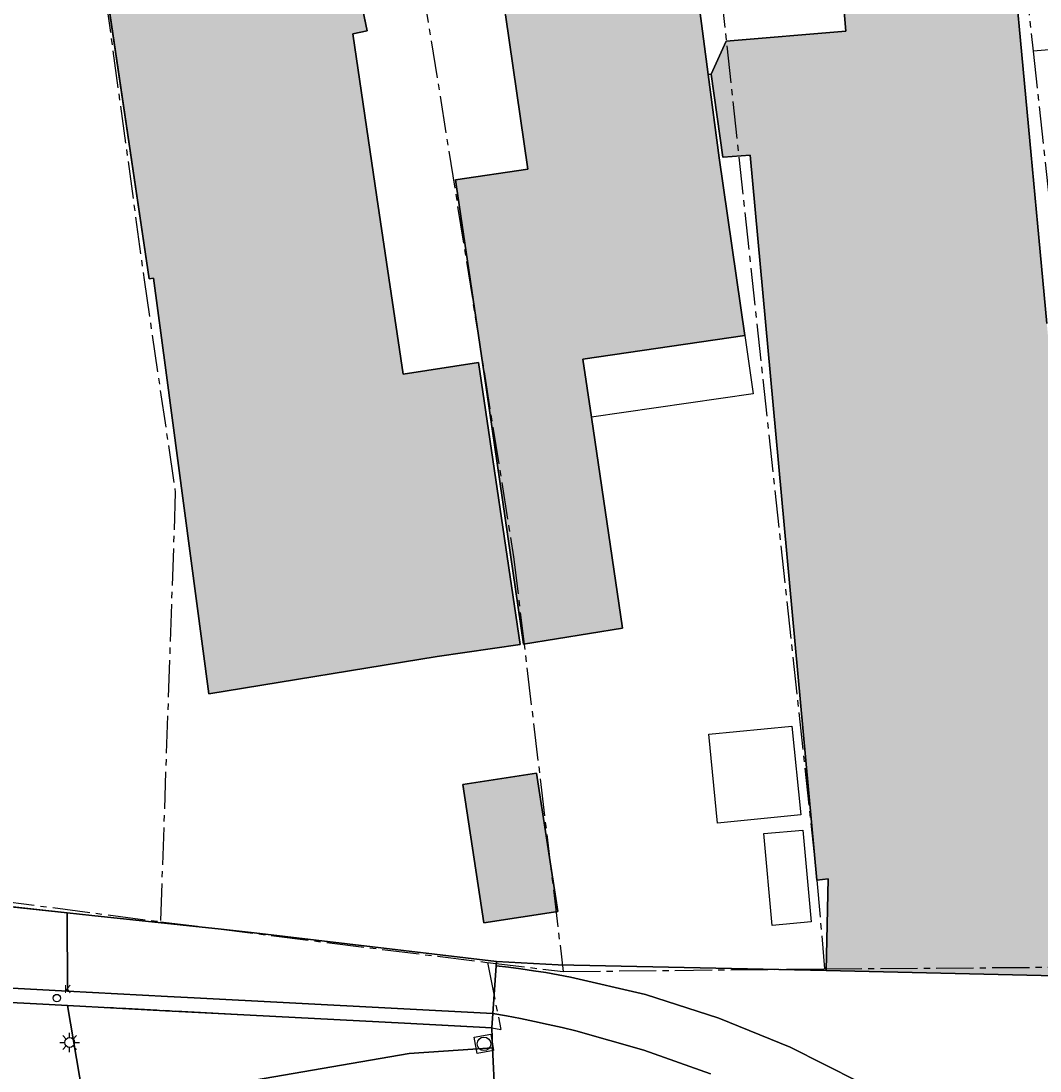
# Model space of a CAD drawing. Header units: metres. Extents: x 202922 to 203755, y 348928 to 349702.
# Tile 33 of 256: x 203281 to 203320, y 349304 to 349344. Entities that reach past the tile are written whole.
import ezdxf

# ---------------------------------------------------------------- set-up
doc = ezdxf.new("R2010")
doc.units = ezdxf.units.M
doc.linetypes.add('1-200 CENTER', pattern=[4.28625, 2.8575, -0.47625, 0.47625, -0.47625])
for name, color, linetype in [('bgt.onbegroeidterreindeel', 252, 'Continuous'), ('PH-BEST-BEBOUWING', 1, 'Continuous'), ('PH-BEST-BEBOUWING-ARCERING', 254, 'Continuous'), ('PH-BEST-BEGROEIIING', 252, 'Continuous'), ('PH-BEST-KADASTRALE-GRENS', 240, '1-200 CENTER'), ('PH-BEST-KOLK', 8, 'Continuous'), ('PH-BEST-LICHTMAST-HANDHAVENB', 251, 'Continuous'), ('PH-BEST-WEGDEEL', 253, 'Continuous')]:
    doc.layers.add(name, color=color, linetype=linetype)
doc.layers.add('PH-BEST-PUTRAND', color=12, linetype='Continuous', lineweight=25)
doc.layers.add('PH-NIEUW-SBS-KF-ROOD-BRUIN- KEPERVERBAND RIJWEG', color=7, linetype='Continuous', lineweight=5, true_color=0x572d2d)
doc.styles.add('ROMANS', font='romans.shx')

# ---------------------------------------------------------------- blocks, each defined once
blk = doc.blocks.new('*U21')
blk.add_circle((0, 0), 0.142)
at = {"ltscale": 0.05, "style": 'ROMANS'}
blk.add_text('K', height=0.3, dxfattribs=at).set_placement((0.277, 0.195))
blk = doc.blocks.new('Putdeksel')
for p, q in [((-0.32, 0.32), (0.32, 0.32)), ((-0.32, -0.32), (-0.32, 0.32)), ((0.32, 0.32), (0.32, -0.32)), ((0.32, -0.32), (-0.32, -0.32))]:
    blk.add_line(p, q)
blk.add_circle((0, 0), 0.26)
blk = doc.blocks.new('Lichtmast 2')
at = {"flags": 128}
for points in [[(-0.5, 0), (-0.25, 0)], [(-0.354, 0.354), (-0.177, 0.177)], [(0, 0.25), (0, 0.5)], [(0.177, 0.177), (0.354, 0.354)], [(0.25, 0), (0.5, 0)], [(-0.354, -0.354), (-0.177, -0.177)], [(0, -0.5), (0, -0.25)], [(0.177, -0.177), (0.354, -0.354)]]:
    blk.add_lwpolyline(points, dxfattribs=at)
blk.add_circle((0, 0), 0.25)

msp = doc.modelspace()

# ---------------------------------------------------------------- hatches: boundary and pattern name
at = {"layer": 'PH-BEST-BEBOUWING-ARCERING'}
for points in [[(203308.795, 349338.631), (203307.749, 349338.552), (203307.738, 349338.55), (203307.294, 349341.745), (203307.871, 349343.003), (203312.465, 349343.394), (203311.728, 349352.034), (203311.7, 349352.36), (203311.67, 349352.72), (203318.226, 349353.278), (203318.76, 349347.3), (203320.172, 349332.172), (203321.17, 349321.484), (203321.945, 349321.556), (203322.819, 349312.109), (203322.793, 349310.972), (203322.901, 349310.98), (203323.147, 349307.385), (203322.71, 349307.36), (203322.704, 349307.101), (203311.702, 349307.354), (203311.783, 349310.87), (203311.349, 349310.829), (203309.573, 349330.156)], [(203307.18, 349341.725), (203307.598, 349338.525), (203308.585, 349331.714), (203302.376, 349330.805), (203302.701, 349328.581), (203303.886, 349320.49), (203300.095, 349319.882), (203298.588, 349330.25), (203297.521, 349337.411), (203297.479, 349337.691), (203300.257, 349338.089), (203299.4, 349344.02), (203298.54, 349349.96), (203305.93, 349351.03), (203305.992, 349350.601), (203306.284, 349348.585)], [(203286.367, 349330.389), (203285.893, 349333.908), (203285.726, 349333.883), (203283.8, 349346.9), (203292.97, 349348.81), (203294.093, 349343.405), (203293.545, 349343.29), (203294.473, 349337.019), (203295.477, 349330.235), (203298.363, 349330.676), (203299.971, 349319.864), (203296.778, 349319.4), (203288.019, 349317.973)], [(203300.597, 349314.93), (203301.409, 349309.621), (203298.575, 349309.187), (203297.762, 349314.496)]]:
    msp.add_hatch(color=256, dxfattribs=at).paths.add_polyline_path(points, flags=17)
for points in [[(203308.796, 349338.631), (203307.75, 349338.552), (203307.739, 349338.55), (203307.295, 349341.745), (203307.872, 349343.003), (203312.466, 349343.394), (203311.729, 349352.034), (203311.701, 349352.36), (203311.671, 349352.72), (203318.227, 349353.278), (203318.761, 349347.3), (203320.173, 349332.172), (203321.171, 349321.484), (203321.946, 349321.556), (203322.82, 349312.109), (203322.794, 349310.972), (203322.902, 349310.98), (203323.148, 349307.385), (203322.711, 349307.36), (203322.705, 349307.101), (203311.703, 349307.354), (203311.784, 349310.87), (203311.35, 349310.829), (203309.574, 349330.156)], [(203307.181, 349341.725), (203307.599, 349338.525), (203308.586, 349331.714), (203302.377, 349330.805), (203302.702, 349328.581), (203303.887, 349320.49), (203300.096, 349319.882), (203298.589, 349330.25), (203297.522, 349337.411), (203297.48, 349337.691), (203300.258, 349338.089), (203299.401, 349344.02), (203298.541, 349349.96), (203305.931, 349351.03), (203305.993, 349350.601), (203306.285, 349348.585)]]:
    msp.add_hatch(color=256, dxfattribs=at).paths.add_polyline_path(points)
at = {"layer": 'PH-NIEUW-SBS-KF-ROOD-BRUIN- KEPERVERBAND RIJWEG'}
h = msp.add_hatch(dxfattribs=at)
h.set_pattern_fill('AR-HBONE', color=256, scale=0.002)
h.paths.add_polyline_path([(203320.389, 349358.959), (203319.219, 349364.64), (203267.175, 349353.921, -0.028658), (203221.847, 349347.264), (203222.361, 349341.472, 0.028786), (203267.893, 349348.147)])

# ---------------------------------------------------------------- linework, layer by layer
at = {"layer": 'bgt.onbegroeidterreindeel'}
for p, q in [((203294.093, 349343.405), (203292.97, 349348.81)), ((203320.172, 349332.172), (203318.76, 349347.3)), ((203283.8, 349346.9), (203285.726, 349333.883)), ((203299.4, 349344.02), (203300.257, 349338.089)), ((203293.545, 349343.29), (203294.093, 349343.405)), ((203294.473, 349337.019), (203293.545, 349343.29)), ((203307.18, 349341.725), (203307.294, 349341.745)), ((203307.598, 349338.525), (203307.18, 349341.725)), ((203307.294, 349341.745), (203307.738, 349338.55)), ((203308.585, 349331.714), (203307.598, 349338.525)), ((203307.738, 349338.55), (203307.749, 349338.552)), ((203307.749, 349338.552), (203308.795, 349338.631)), ((203308.795, 349338.631), (203309.573, 349330.156)), ((203300.257, 349338.089), (203297.479, 349337.691)), ((203297.479, 349337.691), (203297.521, 349337.411)), ((203297.521, 349337.411), (203298.588, 349330.25)), ((203295.477, 349330.235), (203294.473, 349337.019)), ((203285.726, 349333.883), (203285.893, 349333.908)), ((203285.893, 349333.908), (203286.367, 349330.389)), ((203302.376, 349330.805), (203308.585, 349331.714)), ((203298.363, 349330.676), (203295.477, 349330.235)), ((203299.971, 349319.864), (203298.363, 349330.676)), ((203302.701, 349328.581), (203302.376, 349330.805)), ((203286.367, 349330.389), (203288.019, 349317.973)), ((203298.588, 349330.25), (203300.095, 349319.882)), ((203309.573, 349330.156), (203311.349, 349310.829)), ((203303.886, 349320.49), (203302.701, 349328.581)), ((203300.095, 349319.882), (203303.886, 349320.49)), ((203296.778, 349319.4), (203299.971, 349319.864)), ((203288.019, 349317.973), (203296.778, 349319.4)), ((203311.349, 349310.829), (203311.783, 349310.87)), ((203311.783, 349310.87), (203311.702, 349307.354)), ((203282.58, 349309.574), (203277.919, 349310.074)), ((203283.526, 349309.472), (203282.58, 349309.574)), ((203288.494, 349308.938), (203283.526, 349309.472)), ((203289.762, 349308.802), (203288.494, 349308.938)), ((203299.057, 349307.699), (203289.762, 349308.802)), ((203301.426, 349307.577), (203299.057, 349307.699)), ((203311.702, 349307.354), (203301.426, 349307.577))]:
    msp.add_line(p, q, dxfattribs=at)
msp.add_lwpolyline([(203300.597, 349314.93), (203297.762, 349314.496), (203298.575, 349309.187), (203301.409, 349309.621), (203300.597, 349314.93)], close=True, dxfattribs=at)
for points in [[(203312.966, 349303.09), (203310.325, 349304.418), (203307.587, 349305.535), (203304.77, 349306.433), (203301.891, 349307.107), (203301.419, 349307.195), (203300.947, 349307.276), (203300.473, 349307.352), (203299.998, 349307.422), (203299.522, 349307.486), (203299.046, 349307.544), (203299.057, 349307.699), (203301.426, 349307.577), (203311.702, 349307.354), (203322.704, 349307.101), (203345.779, 349308.425), (203368.294, 349310.412), (203384.054, 349313.298), (203395.179, 349312.305), (203401.735, 349305.285)], [(203298.997, 349302.548), (203298.91, 349304.389), (203298.874, 349305.157), (203298.912, 349305.713), (203299.447, 349305.618), (203299.98, 349305.516), (203300.512, 349305.408), (203301.043, 349305.293), (203301.572, 349305.171), (203302.099, 349305.043), (203304.708, 349304.302), (203307.266, 349303.398)], [(203259.219, 349280), (203257.687, 349288.411), (203264.514, 349289.696), (203264.267, 349291.153), (203264.721, 349291.239), (203270.897, 349292.408), (203270.492, 349294.452), (203274.188, 349295.115), (203275.672, 349295.381), (203277.911, 349295.782), (203277.461, 349298.144), (203281.874, 349298.983), (203285.565, 349299.685), (203285.735, 349299.717), (203285.636, 349300.232), (203285.226, 349302.369), (203285.93, 349302.49), (203289.769, 349303.153), (203295.712, 349304.178), (203298.91, 349304.389), (203298.997, 349302.548), (203298.602, 349302.485), (203300.364, 349291.349), (203302.846, 349280)]]:
    msp.add_lwpolyline(points, dxfattribs=at)
at = {"layer": 'PH-BEST-BEBOUWING'}
msp.add_lwpolyline([(203322.704, 349307.101), (203311.702, 349307.354), (203311.783, 349310.87), (203311.349, 349310.829), (203309.573, 349330.156), (203308.795, 349338.631), (203308.795, 349338.631), (203307.749, 349338.552), (203307.738, 349338.55), (203307.294, 349341.745), (203307.871, 349343.003), (203312.465, 349343.394), (203311.728, 349352.034), (203311.7, 349352.36), (203311.67, 349352.72), (203318.226, 349353.278), (203318.76, 349347.3), (203320.172, 349332.172)], dxfattribs=at)
for points in [[(203307.18, 349341.725), (203307.598, 349338.525), (203308.585, 349331.714), (203302.376, 349330.805), (203302.701, 349328.581), (203303.886, 349320.49), (203300.095, 349319.882), (203298.588, 349330.25), (203297.521, 349337.411), (203297.479, 349337.691), (203300.257, 349338.089), (203299.4, 349344.02), (203298.54, 349349.96), (203305.93, 349351.03), (203305.992, 349350.601), (203306.284, 349348.585), (203307.18, 349341.725)], [(203286.367, 349330.389), (203285.893, 349333.908), (203285.726, 349333.883), (203283.8, 349346.9), (203292.97, 349348.81), (203294.093, 349343.405), (203293.545, 349343.29), (203294.473, 349337.019), (203295.477, 349330.235), (203298.363, 349330.676), (203299.971, 349319.864), (203296.778, 349319.4), (203288.019, 349317.973), (203286.367, 349330.389)], [(203302.701, 349328.581), (203302.376, 349330.805), (203308.585, 349331.714), (203308.909, 349329.48), (203302.701, 349328.581)], [(203310.393, 349316.735), (203310.73, 349313.326), (203307.541, 349313.011), (203307.204, 349316.42), (203310.393, 349316.735)], [(203300.597, 349314.93), (203301.409, 349309.621), (203298.575, 349309.187), (203297.762, 349314.496), (203300.597, 349314.93)], [(203309.633, 349309.086), (203309.319, 349312.613), (203310.812, 349312.746), (203311.125, 349309.219), (203309.633, 349309.086)]]:
    msp.add_lwpolyline(points, close=True, dxfattribs=at)
at = {"layer": 'PH-BEST-BEGROEIIING'}
msp.add_lwpolyline([(203273.815, 349306.476), (203281.892, 349306.051), (203282.6, 349306.014), (203283.398, 349301.268)], dxfattribs=at)
at = {"layer": 'PH-BEST-KADASTRALE-GRENS', "ltscale": 0.5}
for p, q in [((203318.411, 349353.945), (203319.646, 349342.626)), ((203320.262, 349342.674), (203319.646, 349342.626)), ((203269.282, 349311.432), (203286.165, 349309.231)), ((203286.165, 349309.231), (203298.708, 349307.666)), ((203298.708, 349307.666), (203301.616, 349307.32)), ((203298.708, 349307.666), (203299.224, 349305.096)), ((203301.616, 349307.32), (203311.645, 349307.422)), ((203311.645, 349307.422), (203323.139, 349307.506)), ((203298.873, 349305.157), (203282.597, 349306.014)), ((203298.873, 349305.157), (203299.224, 349305.096))]:
    msp.add_line(p, q, dxfattribs=at)
for points in [[(203306.969, 349351.344), (203311.349, 349310.829), (203311.645, 349307.422)], [(203295.54, 349349.362), (203299.715, 349323.22), (203301.616, 349307.32)], [(203283.763, 349346.877), (203285.538, 349333.852), (203286.735, 349325.692), (203286.165, 349309.231)], [(203319.646, 349342.626), (203321.945, 349321.556), (203322.836, 349311.923), (203323.139, 349307.506)], [(203282.597, 349306.014), (203283.398, 349301.268), (203275.12, 349299.728)]]:
    msp.add_lwpolyline(points, dxfattribs=at)
at = {"layer": 'PH-BEST-WEGDEEL'}
for points in [[(203312.465, 349343.394), (203307.871, 349343.003), (203307.294, 349341.745), (203307.18, 349341.725), (203306.284, 349348.585), (203305.992, 349350.601), (203305.93, 349351.03), (203307.216, 349351.326), (203307.577, 349351.409), (203311.7, 349352.36), (203311.728, 349352.034), (203312.465, 349343.394)], [(203299.057, 349307.699), (203299.046, 349307.544), (203298.912, 349305.713), (203287.457, 349306.31), (203286.434, 349306.365), (203282.597, 349306.572), (203282.58, 349309.574), (203283.526, 349309.472), (203288.494, 349308.938), (203289.762, 349308.802), (203299.057, 349307.699)]]:
    msp.add_lwpolyline(points, close=True, dxfattribs=at)
for points in [[(203277.919, 349310.074), (203282.58, 349309.574), (203282.597, 349306.572), (203281.894, 349306.61), (203274.066, 349307.032)], [(203307.266, 349303.398), (203304.708, 349304.302), (203302.099, 349305.043), (203301.572, 349305.171), (203301.043, 349305.293), (203300.512, 349305.408), (203299.98, 349305.516), (203299.447, 349305.618), (203298.912, 349305.713), (203299.046, 349307.544), (203299.522, 349307.486), (203299.998, 349307.422), (203300.473, 349307.352), (203300.947, 349307.276), (203301.419, 349307.195), (203301.891, 349307.107), (203304.77, 349306.433), (203307.587, 349305.535), (203310.325, 349304.418), (203312.966, 349303.09)], [(203274.066, 349307.032), (203281.894, 349306.61), (203282.597, 349306.572), (203286.434, 349306.365), (203287.457, 349306.31), (203298.912, 349305.713), (203298.874, 349305.157), (203295.527, 349305.333), (203287.877, 349305.736), (203286.362, 349305.816), (203282.6, 349306.014), (203281.892, 349306.051), (203273.815, 349306.476)], [(203283.398, 349301.268), (203282.6, 349306.014), (203286.362, 349305.816), (203287.877, 349305.736), (203295.527, 349305.333), (203298.874, 349305.157), (203298.91, 349304.389), (203295.712, 349304.178), (203289.769, 349303.153)]]:
    msp.add_lwpolyline(points, dxfattribs=at)

# ---------------------------------------------------------------- block references
at = {"layer": 'PH-BEST-KOLK', "color": 9}
msp.add_blockref('*U21', (203282.187, 349306.301), dxfattribs=at)
at = {"layer": 'PH-BEST-KOLK'}
msp.add_blockref('*U21', (203282.187, 349306.301), dxfattribs=at)
at = {"layer": 'PH-BEST-LICHTMAST-HANDHAVENB', "color": 9, "xscale": 0.75, "yscale": 0.75, "zscale": 0.75}
msp.add_blockref('Lichtmast 2', (203282.68, 349304.597), dxfattribs=at)
at = {"layer": 'PH-BEST-LICHTMAST-HANDHAVENB', "xscale": 0.75, "yscale": 0.75, "zscale": 0.75}
msp.add_blockref('Lichtmast 2', (203282.68, 349304.597), dxfattribs=at)
at = {"layer": 'PH-BEST-PUTRAND', "rotation": 10.01458369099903}
msp.add_blockref('Putdeksel', (203298.576, 349304.544), dxfattribs=at)

doc.saveas('drawing.dxf')
